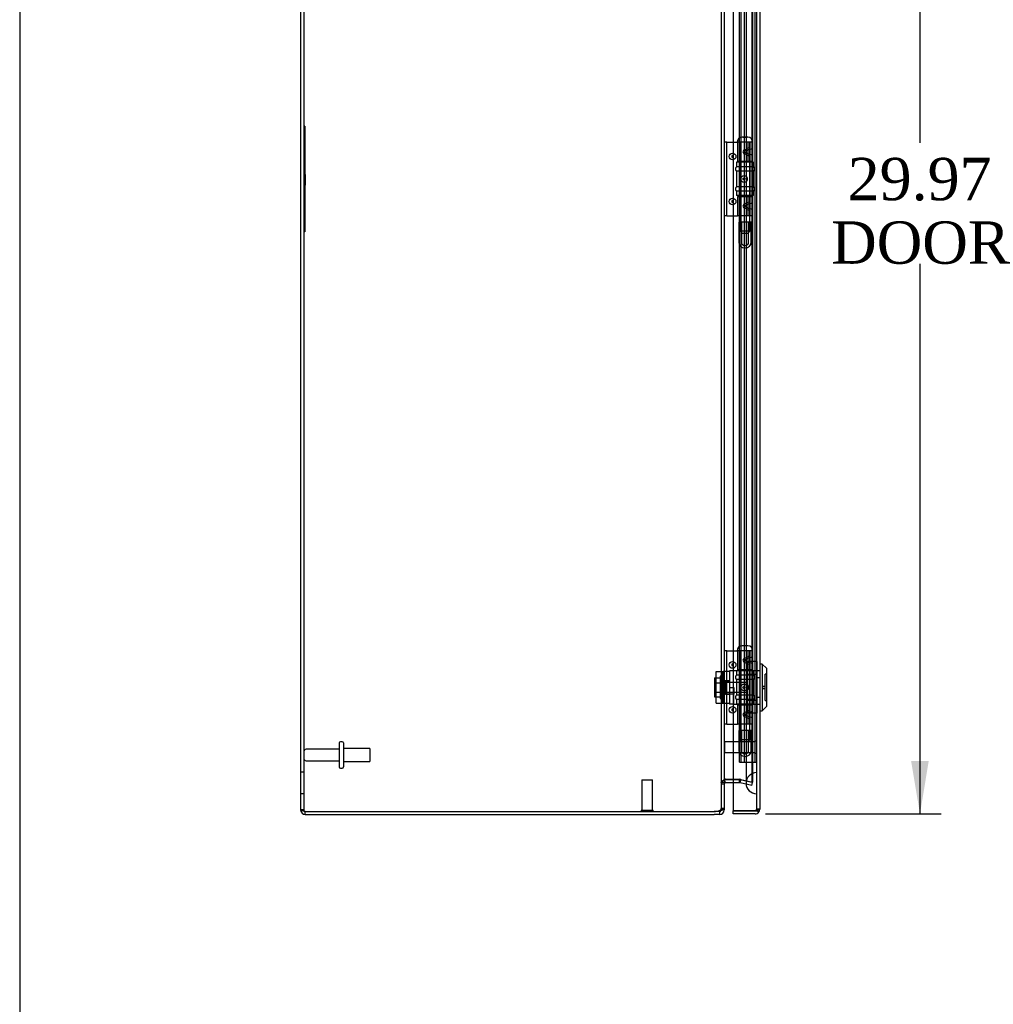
# Model space of a CAD drawing. Header units: inches. Extents: x 1 to 240, y -1 to 159.
# Tile 2 of 10: x 1 to 24, y 66 to 89. Entities that reach past the tile are written whole.
import ezdxf
from ezdxf.enums import TextEntityAlignment as Align
from ezdxf.lldxf.tags import DXFTag

# ---------------------------------------------------------------- set-up
doc = ezdxf.new("R2010")
doc.units = ezdxf.units.IN
doc.header["$MEASUREMENT"] = 0
for name, color, linetype in [('CAP02342', 7, 'Continuous'), ('COM52809', 7, 'Continuous'), ('COM53844', 7, 'Continuous'), ('COM54638', 7, 'Continuous'), ('COM70219', 7, 'Continuous'), ('Default', 7, 'Continuous'), ('HNG14573-1', 7, 'Continuous'), ('HNG14573-2', 7, 'Continuous'), ('LOK10000', 7, 'Continuous'), ('LOK10000CAM', 7, 'Continuous'), ('LOK10000NUT', 7, 'Continuous'), ('LOK10000SC', 7, 'Continuous'), ('PIN17645', 7, 'Continuous'), ('QLB20254', 7, 'Continuous'), ('STD21878', 7, 'Continuous'), ('STD26098', 7, 'Continuous')]:
    doc.layers.add(name, color=color, linetype=linetype)
doc.styles.add('SEACAD_Times_New_Roman', font='times.ttf')
tags = doc.linetypes.add('HIDDEN2', pattern=[0.1875, 0.125, -0.0625]).pattern_tags.tags
tags[6:7] = [DXFTag(74, 4), DXFTag(75, 0), DXFTag(340, '0'), DXFTag(46, 0.0), DXFTag(50, 0.0), DXFTag(44, 0.0), DXFTag(45, 0.0)]
tags[4:5] = [DXFTag(74, 4), DXFTag(75, 0), DXFTag(340, '0'), DXFTag(46, 0.0), DXFTag(50, 0.0), DXFTag(44, 0.0), DXFTag(45, 0.0)]
doc.dimstyles.new('HAMMOND_(STH_-_240x160)', dxfattribs={"dimtxt": 1, "dimasz": 1.25, "dimexe": 0.5, "dimexo": 0.5, "dimgap": 0.25, "dimtad": 0, "dimtih": 1, "dimtoh": 1, "dimzin": 0, "dimdsep": 46, "dimtxsty": 'SEACAD_Times_New_Roman', "dimblk1": '_SE_FILLED', "dimblk2": '_SE_FILLED', "dimsah": 1, "dimcen": 0.5, "dimadec": 0, "dimazin": 0, "dimtfac": 0.8, "dimtofl": 0, "dimtmove": 0, "dimatfit": 3, "dimfxl": 1, "dimtolj": 1, "dimtzin": 0, "dimarcsym": 0})

# ---------------------------------------------------------------- blocks, each defined once
blk = doc.blocks.new('SE2')
at = {"layer": 'CAP02342', "color": 7, "linetype": 'HIDDEN2'}
for p, q in [((18.229, 84.71), (17.937, 84.71)), ((17.937, 84.71), (17.937, 84.237)), ((17.997, 84.71), (17.997, 84.237)), ((18.169, 84.237), (18.169, 84.71)), ((18.229, 84.237), (18.229, 84.71)), ((18.076, 84.158), (18.09, 84.158)), ((18.076, 84.098), (18.09, 84.098)), ((18.229, 72.71), (17.937, 72.71)), ((17.937, 72.71), (17.937, 72.237)), ((17.997, 72.71), (17.997, 72.237)), ((18.169, 72.237), (18.169, 72.71)), ((18.229, 72.237), (18.229, 72.71)), ((18.076, 72.158), (18.09, 72.158)), ((18.076, 72.098), (18.09, 72.098))]:
    blk.add_line(p, q, dxfattribs=at)
for centre, radius, start, end in [((18.076, 84.237), 0.139, 180, 270), ((18.076, 84.237), 0.079, 180, 270), ((18.076, 84.237), 0.079, 270, 275.0835), ((18.09, 84.237), 0.079, 264.9165, 270), ((18.09, 84.237), 0.079, 270, 0), ((18.09, 84.237), 0.139, 270, 0), ((18.076, 84.237), 0.139, 270, 272.8866), ((18.09, 84.237), 0.139, 267.1134, 270), ((18.076, 72.237), 0.139, 180, 270), ((18.076, 72.237), 0.079, 180, 270), ((18.076, 72.237), 0.079, 270, 275.0835), ((18.076, 72.237), 0.139, 270, 272.8866), ((18.09, 72.237), 0.079, 264.9165, 270), ((18.09, 72.237), 0.139, 267.1134, 270), ((18.09, 72.237), 0.079, 270, 0), ((18.09, 72.237), 0.139, 270, 0)]:
    blk.add_arc(centre, radius, start, end, dxfattribs=at)
at = {"layer": 'COM52809', "color": 7, "linetype": 'Continuous'}
for p, q in [((17.805, 100.639), (17.805, 70.814)), ((18.43, 100.603), (18.43, 70.85)), ((17.805, 70.742), (17.805, 70.814)), ((18.322, 70.814), (17.805, 70.814)), ((17.805, 70.814), (18.322, 70.814)), ((18.322, 70.742), (17.805, 70.742)), ((18.322, 70.814), (18.322, 70.814)), ((18.322, 70.814), (18.372, 70.814)), ((18.322, 70.814), (18.41, 70.814)), ((18.372, 70.814), (18.41, 70.787)), ((18.43, 70.85), (18.43, 70.849)), ((18.43, 70.849), (18.43, 70.849)), ((18.43, 70.849), (18.43, 70.849))]:
    blk.add_line(p, q, dxfattribs=at)
at = {"layer": 'COM52809', "color": 7, "linetype": 'HIDDEN2'}
for p, q in [((18.358, 100.603), (18.358, 70.85)), ((18.358, 74.122), (18.43, 74.122)), ((18.358, 73.958), (18.43, 73.958)), ((18.358, 73.496), (18.43, 73.496)), ((18.358, 73.331), (18.43, 73.331)), ((18.322, 70.814), (18.322, 70.814)), ((18.358, 70.85), (18.43, 70.85)), ((18.43, 70.849), (18.358, 70.849))]:
    blk.add_line(p, q, dxfattribs=at)
for start, end in [(270, 359.6975), (270, 359.6975), (359.6975, 0)]:
    blk.add_arc((18.322, 70.85), 0.036, start, end, dxfattribs=at)
at = {"layer": 'COM52809', "color": 7, "linetype": 'Continuous'}
for start, end in [(270, 324.4735), (324.4735, 359.7825), (359.8992, 0)]:
    blk.add_arc((18.322, 70.85), 0.108, start, end, dxfattribs=at)
at = {"layer": 'COM52809', "color": 7, "linetype": 'HIDDEN2'}
for points, knots in [([(18.372, 70.814), (18.375, 70.819), (18.376, 70.824), (18.379, 70.833), (18.379, 70.835), (18.38, 70.84), (18.38, 70.841), (18.381, 70.844), (18.382, 70.845), (18.384, 70.847), (18.386, 70.848), (18.39, 70.848), (18.392, 70.849), (18.398, 70.849), (18.402, 70.849), (18.414, 70.849), (18.422, 70.849), (18.43, 70.849)], [0, 0, 0, 0, 0.25, 0.25, 0.375, 0.375, 0.4375, 0.4375, 0.5, 0.5, 0.5625, 0.5625, 0.625, 0.625, 0.75, 0.75, 1, 1, 1, 1]), ([(18.43, 70.849), (18.424, 70.849), (18.418, 70.849), (18.412, 70.849), (18.406, 70.849), (18.4, 70.849), (18.393, 70.849), (18.392, 70.849), (18.39, 70.849), (18.389, 70.848), (18.387, 70.848), (18.386, 70.848), (18.384, 70.847), (18.384, 70.847), (18.383, 70.847), (18.383, 70.846), (18.382, 70.846), (18.382, 70.845), (18.381, 70.844), (18.38, 70.841), (18.38, 70.838), (18.379, 70.835), (18.378, 70.832), (18.378, 70.829), (18.377, 70.826), (18.376, 70.822), (18.374, 70.818), (18.372, 70.814)], [0, 0, 0, 0, 0.186705, 0.186705, 0.186705, 0.38114, 0.38114, 0.38114, 0.429837, 0.429837, 0.429837, 0.479528, 0.479528, 0.479528, 0.504062, 0.504062, 0.504062, 0.535578, 0.535578, 0.535578, 0.673413, 0.673413, 0.673413, 0.81014, 0.81014, 0.81014, 1, 1, 1, 1])]:
    blk.add_open_spline(points, degree=3, knots=knots, dxfattribs=at)
at = {"layer": 'COM52809', "color": 7, "linetype": 'Continuous'}
blk.add_open_spline([(18.41, 70.814), (18.416, 70.82), (18.421, 70.826), (18.428, 70.838), (18.43, 70.843), (18.43, 70.849)], degree=3, knots=[0, 0, 0, 0, 0.5, 0.5, 1, 1, 1, 1], dxfattribs=at)
at = {"layer": 'COM53844', "color": 7, "linetype": 'HIDDEN2'}
for p, q in [((17.951, 71.964), (17.951, 99.464)), ((17.989, 71.964), (17.989, 99.464)), ((18.069, 71.964), (18.069, 99.464)), ((18.32, 71.964), (18.32, 99.464)), ((17.951, 71.964), (18.032, 71.964)), ((18.032, 71.964), (18.277, 71.964)), ((18.277, 71.964), (18.358, 71.964))]:
    blk.add_line(p, q, dxfattribs=at)
at = {"layer": 'COM54638', "color": 7, "linetype": 'Continuous'}
for p, q in [((7.593, 100.618), (7.593, 70.834)), ((17.593, 100.585), (17.593, 70.868)), ((17.621, 71.475), (17.607, 71.534)), ((17.621, 71.56), (17.629, 71.56)), ((17.629, 71.56), (17.805, 71.56)), ((17.805, 71.548), (17.629, 71.548)), ((17.805, 71.476), (17.629, 71.476)), ((7.701, 70.798), (17.356, 70.798)), ((7.701, 70.798), (17.356, 70.798)), ((7.701, 70.726), (7.701, 70.798)), ((7.701, 70.726), (17.356, 70.726)), ((17.485, 70.798), (17.356, 70.798)), ((17.485, 70.726), (17.356, 70.726)), ((17.485, 70.726), (17.485, 70.798)), ((17.593, 70.834), (17.541, 70.834)), ((17.593, 70.868), (17.593, 70.834))]:
    blk.add_line(p, q, dxfattribs=at)
at = {"layer": 'COM54638', "color": 7, "linetype": 'HIDDEN2'}
for p, q in [((7.665, 100.618), (7.665, 70.834)), ((17.521, 100.585), (17.521, 70.868)), ((18.247, 99.962), (18.247, 71.49)), ((18.263, 99.962), (18.263, 71.49)), ((7.665, 71.726), (7.593, 71.726)), ((17.593, 71.483), (17.521, 71.483)), ((17.593, 71.44), (17.521, 71.44)), ((17.621, 71.56), (17.605, 71.56)), ((17.607, 71.534), (17.605, 71.545)), ((17.805, 71.56), (17.951, 71.56)), ((17.951, 71.548), (17.805, 71.548)), ((17.951, 71.476), (17.805, 71.476)), ((17.951, 71.56), (17.958, 71.558)), ((17.958, 71.548), (17.951, 71.548)), ((17.951, 71.476), (17.951, 71.548)), ((17.958, 71.476), (17.951, 71.476)), ((17.983, 71.556), (17.958, 71.558)), ((17.958, 71.558), (17.983, 71.556)), ((17.958, 71.558), (17.966, 71.556)), ((17.958, 71.476), (17.958, 71.548)), ((17.983, 71.545), (17.958, 71.548)), ((17.966, 71.475), (17.958, 71.476)), ((17.966, 71.556), (18.247, 71.49)), ((17.966, 71.556), (17.983, 71.556)), ((17.966, 71.475), (17.983, 71.545)), ((18.247, 71.41), (17.966, 71.475)), ((17.983, 71.556), (18.263, 71.49)), ((18.263, 71.481), (17.983, 71.545)), ((18.247, 71.49), (18.263, 71.49)), ((18.247, 71.41), (18.263, 71.481)), ((7.593, 71.226), (7.665, 71.226)), ((7.665, 70.834), (7.593, 70.834)), ((17.521, 70.868), (17.521, 70.834)), ((17.593, 70.868), (17.521, 70.868)), ((17.541, 70.834), (17.521, 70.834))]:
    blk.add_line(p, q, dxfattribs=at)
for centre, radius, start, end in [((17.629, 71.44), 0.108, 102.7679, 180), ((17.629, 71.44), 0.108, 97.9391, 102.7679), ((7.701, 70.834), 0.036, 180, 245.9775)]:
    blk.add_arc(centre, radius, start, end, dxfattribs=at)
at = {"layer": 'COM54638', "color": 7, "linetype": 'Continuous'}
for centre, radius, start, end in [((17.734, 71.475), 0.142, 143.1558, 176.7199), ((17.629, 71.44), 0.036, 102.7679, 180), ((17.629, 71.44), 0.108, 90, 97.9391), ((17.629, 71.44), 0.036, 90, 102.7679), ((7.701, 70.834), 0.108, 180, 270), ((7.701, 70.834), 0.036, 245.9775, 270), ((17.356, 71.181), 0.382, 270, 289.6817), ((17.485, 70.834), 0.036, 270, 0), ((17.485, 70.834), 0.108, 270, 0)]:
    blk.add_arc(centre, radius, start, end, dxfattribs=at)
at = {"layer": 'COM54638', "color": 7, "linetype": 'HIDDEN2'}
for points, knots in [([(17.521, 71.483), (17.521, 71.489), (17.523, 71.496), (17.531, 71.508), (17.537, 71.515), (17.552, 71.528), (17.561, 71.534), (17.582, 71.547), (17.593, 71.553), (17.605, 71.56)], [0, 0, 0, 0, 0.25, 0.25, 0.5, 0.5, 0.75, 0.75, 1, 1, 1, 1]), ([(7.701, 70.798), (7.691, 70.804), (7.682, 70.81), (7.669, 70.822), (7.665, 70.828), (7.665, 70.834)], [0, 0, 0, 0, 0.5, 0.5, 1, 1, 1, 1]), ([(17.485, 70.821), (17.49, 70.823), (17.495, 70.827), (17.504, 70.833), (17.508, 70.837), (17.514, 70.845), (17.517, 70.849), (17.52, 70.858), (17.521, 70.863), (17.521, 70.868)], [0, 0, 0, 0, 0.25, 0.25, 0.5, 0.5, 0.75, 0.75, 1, 1, 1, 1])]:
    blk.add_open_spline(points, degree=3, knots=knots, dxfattribs=at)
at = {"layer": 'COM54638', "color": 7, "linetype": 'Continuous'}
for points, knots in [([(7.701, 70.798), (7.687, 70.801), (7.672, 70.804), (7.646, 70.81), (7.634, 70.813), (7.614, 70.819), (7.606, 70.822), (7.595, 70.828), (7.593, 70.831), (7.593, 70.834)], [0, 0, 0, 0, 0.25, 0.25, 0.5, 0.5, 0.75, 0.75, 1, 1, 1, 1]), ([(17.485, 70.821), (17.487, 70.821), (17.491, 70.822), (17.497, 70.823), (17.504, 70.824), (17.51, 70.826), (17.516, 70.827), (17.522, 70.829), (17.528, 70.83), (17.534, 70.832), (17.539, 70.833), (17.544, 70.835), (17.549, 70.836), (17.554, 70.838), (17.559, 70.839), (17.567, 70.842), (17.577, 70.847), (17.584, 70.852), (17.589, 70.857), (17.591, 70.86), (17.592, 70.864), (17.593, 70.866), (17.593, 70.868)], [0, 0, 0, 0, 0.037191, 0.074292, 0.1113, 0.148214, 0.185032, 0.22175, 0.258368, 0.294882, 0.331291, 0.367592, 0.403784, 0.439864, 0.475831, 0.511682, 0.636051, 0.758907, 0.819804, 0.880292, 0.94036, 1, 1, 1, 1])]:
    blk.add_open_spline(points, degree=3, knots=knots, dxfattribs=at)
at = {"layer": 'COM70219', "color": 7, "linetype": 'HIDDEN2'}
for p, q in [((18.108, 99.737), (18.108, 71.715)), ((18.354, 99.737), (18.354, 71.715)), ((18.356, 99.737), (18.356, 71.715)), ((18.357, 99.737), (18.357, 71.715)), ((18.108, 71.715), (18.108, 71.465)), ((18.354, 71.715), (18.354, 71.465)), ((18.356, 71.714), (18.354, 71.465)), ((18.356, 71.715), (18.356, 71.216)), ((18.357, 71.714), (18.356, 71.714)), ((18.357, 71.715), (18.357, 71.216)), ((18.354, 71.465), (18.356, 71.216)), ((18.356, 71.216), (18.357, 71.216))]:
    blk.add_line(p, q, dxfattribs=at)
blk.add_arc((18.358, 71.465), 0.25, 90, 270, dxfattribs=at)
at = {"layer": 'HNG14573-1', "color": 7, "linetype": 'Continuous'}
for p, q in [((17.65, 86.592), (17.593, 86.592)), ((17.65, 84.86), (17.65, 86.592)), ((17.65, 86.592), (17.671, 86.592)), ((17.671, 86.592), (17.805, 86.592)), ((17.65, 84.86), (17.593, 84.86)), ((17.65, 84.86), (17.671, 84.86)), ((17.671, 84.86), (17.805, 84.86)), ((17.65, 74.592), (17.593, 74.592)), ((17.65, 72.86), (17.65, 74.592)), ((17.65, 74.592), (17.671, 74.592)), ((17.671, 74.592), (17.805, 74.592)), ((17.65, 72.86), (17.593, 72.86)), ((17.65, 72.86), (17.671, 72.86)), ((17.671, 72.86), (17.805, 72.86))]:
    blk.add_line(p, q, dxfattribs=at)
at = {"layer": 'HNG14573-1', "color": 7, "linetype": 'HIDDEN2'}
for p, q in [((17.805, 86.592), (17.895, 86.592)), ((17.905, 86.592), (17.905, 86.139)), ((17.962, 86.592), (17.962, 86.139)), ((18.159, 86.139), (18.159, 86.592)), ((18.204, 86.139), (18.204, 86.592)), ((18.261, 86.139), (18.261, 86.592)), ((18.144, 86.405), (18.069, 86.372)), ((18.069, 86.363), (18.144, 86.329)), ((18.075, 86.418), (18.132, 86.444)), ((18.075, 86.316), (18.132, 86.291)), ((18.261, 86.139), (17.905, 86.139)), ((18.204, 85.314), (18.204, 86.139)), ((18.261, 85.314), (18.261, 86.139)), ((17.905, 85.314), (18.261, 85.314)), ((17.905, 85.314), (17.905, 84.86)), ((17.962, 85.314), (17.962, 84.86)), ((18.159, 84.86), (18.159, 85.314)), ((18.204, 84.86), (18.204, 85.314)), ((18.261, 84.86), (18.261, 85.314)), ((18.144, 85.123), (18.069, 85.09)), ((18.069, 85.081), (18.144, 85.047)), ((18.132, 85.162), (18.075, 85.136)), ((17.805, 84.86), (17.905, 84.86)), ((18.261, 84.86), (17.905, 84.86)), ((18.132, 85.009), (18.075, 85.034)), ((17.805, 74.592), (17.895, 74.592)), ((17.905, 74.592), (17.905, 74.139)), ((17.962, 74.592), (17.962, 74.139)), ((18.144, 74.405), (18.069, 74.372)), ((18.075, 74.418), (18.132, 74.444)), ((18.159, 74.139), (18.159, 74.592)), ((18.204, 74.139), (18.204, 74.592)), ((18.261, 74.139), (18.261, 74.592)), ((18.261, 74.139), (17.905, 74.139)), ((18.069, 74.363), (18.144, 74.329)), ((18.075, 74.316), (18.132, 74.291)), ((18.204, 73.314), (18.204, 74.139)), ((18.261, 73.314), (18.261, 74.139)), ((17.905, 73.314), (18.261, 73.314)), ((17.905, 73.314), (17.905, 72.86)), ((17.962, 73.314), (17.962, 72.86)), ((18.159, 72.86), (18.159, 73.314)), ((18.204, 72.86), (18.204, 73.314)), ((18.261, 72.86), (18.261, 73.314)), ((18.144, 73.123), (18.069, 73.09)), ((18.069, 73.081), (18.144, 73.047)), ((18.132, 73.162), (18.075, 73.136)), ((18.132, 73.009), (18.075, 73.034)), ((17.805, 72.86), (17.905, 72.86)), ((18.261, 72.86), (17.905, 72.86))]:
    blk.add_line(p, q, dxfattribs=at)
for centre in [(17.79, 86.257), (17.79, 85.195), (17.79, 74.257), (17.79, 73.195)]:
    blk.add_circle(centre, 0.079, dxfattribs=at)
at = {"layer": 'HNG14573-1', "color": 7, "linetype": 'Continuous'}
for centre in [(17.79, 86.257), (17.79, 85.195), (17.79, 74.257), (17.79, 73.195)]:
    blk.add_arc(centre, 0.022, 47.0141, 312.9859, dxfattribs=at)
at = {"layer": 'HNG14573-1', "color": 7, "linetype": 'HIDDEN2'}
for centre, start, end in [((17.79, 86.257), 0, 47.0141), ((17.79, 86.257), 312.9859, 0), ((17.79, 85.195), 0, 47.0141), ((17.79, 85.195), 312.9859, 0), ((17.79, 74.257), 0, 47.0141), ((17.79, 74.257), 312.9859, 0), ((17.79, 73.195), 0, 47.0141), ((17.79, 73.195), 312.9859, 0)]:
    blk.add_arc(centre, 0.022, start, end, dxfattribs=at)
for centre, major_axis, ratio, start_param, end_param in [((18.111, 86.393), (-0.0911, -0.0581), 0.323001, 2.93843, 4.282333), ((18.131, 86.367), (0.0978, 0), 0.638889, 2.181662, 4.101524), ((18.074, 86.367), (0.00861, 0), 0.638889, 2.181662, 4.101524), ((18.111, 86.342), (-0.0911, 0.0581), 0.323001, 2.000852, 3.344755), ((18.111, 86.323), (-0.147, -0.094), 0.323001, 2.93843, 4.282333), ((18.111, 86.411), (-0.147, 0.094), 0.323001, 2.000852, 3.344755), ((18.131, 85.085), (0.0978, 0), 0.638889, 2.181662, 4.101524), ((18.074, 85.085), (0.00861, 0), 0.638889, 2.181662, 4.101524), ((18.111, 85.111), (-0.0911, -0.0581), 0.323001, 2.93843, 4.282333), ((18.111, 85.041), (-0.147, -0.094), 0.323001, 2.93843, 4.282333), ((18.111, 85.06), (-0.0911, 0.0581), 0.323001, 2.000852, 3.344755), ((18.111, 85.129), (-0.147, 0.094), 0.323001, 2.000852, 3.344755), ((18.131, 74.367), (0.0978, 0), 0.638889, 2.181662, 4.101524), ((18.074, 74.367), (0.00861, 0), 0.638889, 2.181662, 4.101524), ((18.111, 74.393), (-0.0911, -0.0581), 0.323001, 2.93843, 4.282333), ((18.111, 74.323), (-0.147, -0.094), 0.323001, 2.93843, 4.282333), ((18.111, 74.342), (-0.0911, 0.0581), 0.323001, 2.000852, 3.344755), ((18.111, 74.411), (-0.147, 0.094), 0.323001, 2.000852, 3.344755), ((18.131, 73.085), (0.0978, 0), 0.638889, 2.181662, 4.101524), ((18.074, 73.085), (0.00861, 0), 0.638889, 2.181662, 4.101524), ((18.111, 73.111), (-0.0911, -0.0581), 0.323001, 2.93843, 4.282333), ((18.111, 73.06), (-0.0911, 0.0581), 0.323001, 2.000852, 3.344755), ((18.111, 73.041), (-0.147, -0.094), 0.323001, 2.93843, 4.282333), ((18.111, 73.129), (-0.147, 0.094), 0.323001, 2.000852, 3.344755)]:
    blk.add_ellipse(centre, major_axis=major_axis, ratio=ratio, start_param=start_param, end_param=end_param, dxfattribs=at)
for centre, major_axis in [((18.06, 85.726), (0, -0.079)), ((18.056, 85.726), (0, 0.022)), ((18.06, 73.726), (0, -0.079)), ((18.056, 73.726), (0, 0.022))]:
    blk.add_ellipse(centre, major_axis=major_axis, ratio=0.97437, dxfattribs=at)
at = {"layer": 'HNG14573-2', "color": 7, "linetype": 'HIDDEN2'}
for p, q in [((18.282, 86.12), (17.884, 86.12)), ((17.884, 86.12), (17.884, 86.013)), ((18.282, 86.013), (17.884, 86.013)), ((17.963, 86.12), (17.963, 85.333)), ((18.203, 85.333), (18.203, 86.12)), ((18.282, 86.013), (18.282, 86.12)), ((17.855, 85.974), (17.855, 85.951)), ((18.282, 85.913), (17.884, 85.913)), ((17.884, 85.913), (17.884, 85.541)), ((18.282, 85.541), (18.282, 85.913)), ((18.31, 85.951), (18.31, 85.974)), ((18.282, 85.541), (17.884, 85.541)), ((17.855, 85.502), (17.855, 85.479)), ((18.282, 85.441), (17.884, 85.441)), ((17.884, 85.441), (17.884, 85.333)), ((18.282, 85.333), (17.884, 85.333)), ((18.282, 85.333), (18.282, 85.441)), ((18.31, 85.479), (18.31, 85.502)), ((17.855, 73.974), (17.855, 73.951)), ((18.282, 74.12), (17.884, 74.12)), ((17.884, 74.12), (17.884, 74.013)), ((18.282, 74.013), (17.884, 74.013)), ((18.282, 73.913), (17.884, 73.913)), ((17.884, 73.913), (17.884, 73.541)), ((17.963, 74.12), (17.963, 73.333)), ((18.203, 73.333), (18.203, 74.12)), ((18.282, 74.013), (18.282, 74.12)), ((18.282, 73.541), (18.282, 73.913)), ((18.31, 73.951), (18.31, 73.974)), ((17.855, 73.502), (17.855, 73.479)), ((18.282, 73.541), (17.884, 73.541)), ((18.282, 73.441), (17.884, 73.441)), ((17.884, 73.441), (17.884, 73.333)), ((18.282, 73.333), (18.282, 73.441)), ((18.31, 73.479), (18.31, 73.502)), ((18.282, 73.333), (17.884, 73.333))]:
    blk.add_line(p, q, dxfattribs=at)
for centre, start, end in [((17.895, 85.974), 106.7083, 180), ((18.27, 85.974), 0, 73.2917), ((17.895, 85.951), 180, 253.2917), ((18.27, 85.951), 286.7083, 0), ((17.895, 85.502), 106.7083, 180), ((18.27, 85.502), 0, 73.2917), ((17.895, 85.479), 180, 253.2917), ((18.27, 85.479), 286.7083, 0), ((17.895, 73.974), 106.7083, 180), ((17.895, 73.951), 180, 253.2917), ((18.27, 73.974), 0, 73.2917), ((18.27, 73.951), 286.7083, 0), ((17.895, 73.502), 106.7083, 180), ((17.895, 73.479), 180, 253.2917), ((18.27, 73.502), 0, 73.2917), ((18.27, 73.479), 286.7083, 0)]:
    blk.add_arc(centre, 0.04, start, end, dxfattribs=at)
at = {"layer": 'LOK10000', "color": 7, "linetype": 'Continuous'}
for p, q in [((18.49, 74.277), (18.43, 74.277)), ((18.49, 74.277), (18.49, 73.177)), ((18.59, 74.177), (18.49, 74.277)), ((18.59, 74.177), (18.59, 73.277)), ((18.49, 73.177), (18.59, 73.277)), ((18.43, 73.177), (18.49, 73.177))]:
    blk.add_line(p, q, dxfattribs=at)
at = {"layer": 'LOK10000', "color": 7, "linetype": 'HIDDEN2'}
for p, q in [((17.72, 74.119), (17.72, 73.334)), ((18.36, 74.119), (17.72, 74.119)), ((18.36, 74.122), (18.43, 74.122)), ((18.36, 73.958), (18.43, 73.958)), ((18.56, 73.414), (18.56, 74.039)), ((18.59, 74.039), (18.56, 74.039)), ((17.62, 73.884), (17.72, 73.884)), ((17.62, 73.569), (17.62, 73.884)), ((18.12, 73.843), (17.62, 73.843)), ((17.72, 73.727), (17.82, 73.727)), ((17.82, 73.727), (17.82, 73.569)), ((18.12, 73.843), (18.12, 73.611)), ((18.189, 73.727), (18.12, 73.843)), ((18.12, 73.611), (18.189, 73.727)), ((18.5, 73.757), (18.56, 73.757)), ((18.5, 73.697), (18.5, 73.757)), ((18.5, 73.697), (18.56, 73.697)), ((17.62, 73.611), (18.12, 73.611)), ((17.62, 73.569), (17.72, 73.569)), ((17.82, 73.569), (17.72, 73.569)), ((17.82, 73.334), (17.82, 73.569)), ((18.36, 73.496), (18.43, 73.496)), ((17.82, 73.334), (17.72, 73.334)), ((17.82, 73.334), (18.36, 73.334)), ((18.36, 73.331), (18.43, 73.331)), ((18.56, 73.414), (18.59, 73.414))]:
    blk.add_line(p, q, dxfattribs=at)
at = {"layer": 'LOK10000CAM', "color": 7, "linetype": 'HIDDEN2'}
for p, q in [((17.405, 74.102), (17.57, 74.102)), ((17.405, 73.352), (17.405, 74.102)), ((17.555, 73.352), (17.555, 74.102)), ((17.57, 74.029), (17.57, 74.102)), ((17.72, 74.102), (17.57, 74.102)), ((17.57, 73.424), (17.57, 74.029)), ((17.72, 73.884), (17.57, 73.884)), ((17.72, 73.569), (17.57, 73.569)), ((17.405, 73.352), (17.57, 73.352)), ((17.57, 73.352), (17.57, 73.424)), ((17.57, 73.352), (17.72, 73.352))]:
    blk.add_line(p, q, dxfattribs=at)
at = {"layer": 'LOK10000NUT', "color": 7, "linetype": 'HIDDEN2'}
for p, q in [((18.145, 74.339), (18.145, 74.033)), ((18.36, 74.339), (18.145, 74.339)), ((18.36, 74.339), (18.36, 74.033)), ((18.36, 74.119), (18.145, 74.119)), ((18.145, 74.033), (18.145, 73.421)), ((18.36, 74.033), (18.145, 74.033)), ((18.36, 74.033), (18.36, 73.421)), ((18.145, 73.421), (18.145, 73.115)), ((18.36, 73.421), (18.145, 73.421)), ((18.145, 73.334), (18.36, 73.334)), ((18.36, 73.421), (18.36, 73.115)), ((18.36, 73.115), (18.145, 73.115))]:
    blk.add_line(p, q, dxfattribs=at)
at = {"layer": 'LOK10000SC', "color": 7, "linetype": 'HIDDEN2'}
for p, q in [((17.363, 73.949), (17.5, 73.949)), ((17.363, 73.949), (17.363, 73.838)), ((17.5, 73.989), (17.5, 73.464)), ((17.57, 73.989), (17.5, 73.989)), ((17.363, 73.838), (17.5, 73.838)), ((17.363, 73.838), (17.363, 73.615)), ((17.945, 73.843), (17.57, 73.843)), ((17.945, 73.843), (17.945, 73.611)), ((17.363, 73.615), (17.5, 73.615)), ((17.363, 73.615), (17.363, 73.504)), ((17.363, 73.504), (17.5, 73.504)), ((17.5, 73.464), (17.57, 73.464)), ((17.57, 73.611), (17.945, 73.611))]:
    blk.add_line(p, q, dxfattribs=at)
at = {"layer": 'PIN17645', "color": 7, "linetype": 'HIDDEN2'}
for p, q in [((18.152, 86.711), (18.013, 86.711)), ((18.133, 86.709), (18.033, 86.709)), ((18.271, 86.592), (17.895, 86.592)), ((17.97, 86.592), (17.97, 84.492)), ((18.196, 84.492), (18.196, 86.592)), ((18.196, 84.492), (17.97, 84.492)), ((17.97, 84.492), (18.02, 84.442)), ((18.146, 84.442), (18.02, 84.442)), ((18.146, 84.442), (18.196, 84.492)), ((18.152, 74.711), (18.013, 74.711)), ((18.133, 74.709), (18.033, 74.709)), ((18.271, 74.592), (17.895, 74.592)), ((17.97, 74.592), (17.97, 72.492)), ((18.196, 72.492), (18.196, 74.592)), ((18.196, 72.492), (17.97, 72.492)), ((17.97, 72.492), (18.02, 72.442)), ((18.146, 72.442), (18.02, 72.442)), ((18.146, 72.442), (18.196, 72.492))]:
    blk.add_line(p, q, dxfattribs=at)
for centre, start, end in [((18.013, 86.592), 90, 180), ((18.013, 86.592), 80.5843, 90), ((18.152, 86.592), 90, 99.4157), ((18.152, 86.592), 0, 90), ((18.013, 74.592), 90, 180), ((18.013, 74.592), 80.5843, 90), ((18.152, 74.592), 90, 99.4157), ((18.152, 74.592), 0, 90)]:
    blk.add_arc(centre, 0.119, start, end, dxfattribs=at)
at = {"layer": 'QLB20254', "color": 7, "linetype": 'HIDDEN2'}
for p, q in [((7.695, 86.976), (7.665, 86.976)), ((7.695, 86.976), (7.695, 86.601)), ((7.695, 86.601), (7.695, 84.851)), ((7.706, 85.833), (7.693, 85.833)), ((7.706, 85.83), (7.693, 85.83)), ((7.706, 85.808), (7.693, 85.808)), ((7.706, 85.753), (7.693, 85.753)), ((7.705, 85.83), (7.695, 85.83)), ((7.705, 85.83), (7.695, 85.83)), ((7.705, 85.826), (7.695, 85.826)), ((7.705, 85.802), (7.695, 85.802)), ((7.705, 85.799), (7.695, 85.799)), ((7.705, 85.784), (7.695, 85.784)), ((7.705, 85.764), (7.695, 85.764)), ((7.705, 85.761), (7.695, 85.761)), ((7.705, 85.598), (7.705, 85.833)), ((7.706, 85.728), (7.693, 85.728)), ((7.693, 85.623), (7.706, 85.623)), ((7.693, 85.62), (7.706, 85.62)), ((7.693, 85.602), (7.695, 85.602)), ((7.693, 85.598), (7.706, 85.598)), ((7.705, 85.738), (7.695, 85.738)), ((7.705, 85.734), (7.695, 85.734)), ((7.705, 85.723), (7.695, 85.723)), ((7.705, 85.709), (7.695, 85.709)), ((7.705, 85.707), (7.695, 85.707)), ((7.705, 85.706), (7.695, 85.706)), ((7.705, 85.682), (7.695, 85.682)), ((7.705, 85.665), (7.695, 85.665)), ((7.705, 85.663), (7.695, 85.663)), ((7.705, 85.661), (7.695, 85.661)), ((7.705, 85.656), (7.695, 85.656)), ((7.705, 85.643), (7.695, 85.643)), ((7.705, 85.629), (7.695, 85.629)), ((7.705, 85.629), (7.695, 85.629)), ((7.705, 85.626), (7.695, 85.626)), ((7.705, 85.612), (7.695, 85.612)), ((7.705, 85.605), (7.695, 85.605)), ((7.705, 85.602), (7.695, 85.602)), ((7.705, 85.598), (7.695, 85.598)), ((7.705, 85.583), (7.695, 85.583)), ((7.705, 85.583), (7.705, 85.612)), ((7.705, 85.602), (7.706, 85.602)), ((7.695, 84.851), (7.695, 84.476)), ((7.695, 84.476), (7.665, 84.476))]:
    blk.add_line(p, q, dxfattribs=at)
at = {"layer": 'STD21878', "color": 7, "linetype": 'HIDDEN2'}
for p, q in [((17.608, 72.189), (17.608, 72.439)), ((18.326, 72.439), (17.608, 72.439)), ((18.326, 72.173), (18.326, 72.454)), ((18.358, 72.454), (18.326, 72.454)), ((17.608, 72.189), (18.326, 72.189)), ((18.326, 72.173), (18.358, 72.173)), ((15.646, 71.548), (15.896, 71.548)), ((15.646, 71.548), (15.646, 70.829)), ((15.896, 70.829), (15.896, 71.548)), ((15.63, 70.829), (15.911, 70.829)), ((15.63, 70.829), (15.63, 70.798)), ((15.911, 70.798), (15.911, 70.829))]:
    blk.add_line(p, q, dxfattribs=at)
at = {"layer": 'STD21878', "color": 7, "linetype": 'Continuous'}
for p, q in [((15.63, 70.798), (15.63, 70.798)), ((15.911, 70.798), (15.911, 70.798))]:
    blk.add_line(p, q, dxfattribs=at)
at = {"layer": 'STD26098', "color": 7, "linetype": 'HIDDEN2'}
for p, q in [((8.502, 72.415), (8.502, 71.85)), ((8.572, 72.445), (8.532, 72.445)), ((8.602, 72.415), (8.602, 71.85)), ((9.227, 72.288), (8.602, 72.288)), ((9.227, 72.288), (9.227, 71.976)), ((8.502, 72.267), (7.725, 72.267)), ((7.725, 71.997), (8.502, 71.997)), ((8.532, 71.82), (8.572, 71.82)), ((8.602, 71.976), (9.227, 71.976))]:
    blk.add_line(p, q, dxfattribs=at)
for centre, radius, start, end in [((8.532, 72.415), 0.03, 90, 180), ((8.572, 72.415), 0.03, 0, 90), ((7.725, 72.207), 0.06, 90, 180), ((7.725, 72.057), 0.06, 180, 270), ((8.532, 71.85), 0.03, 180, 270), ((8.572, 71.85), 0.03, 270, 0)]:
    blk.add_arc(centre, radius, start, end, dxfattribs=at)
blk = doc.blocks.new('DMBLK233')
at = {"layer": 'Default', "linetype": 'Continuous'}
for points in [[(22.421, 99.461), (22.213, 100.711), (22.004, 99.461)], [(22.421, 71.992), (22.004, 71.992), (22.213, 70.742)]]:
    blk.add_hatch(color=7, dxfattribs=at).paths.add_polyline_path(points)
at = {"layer": 'Default', "color": 7, "linetype": 'Continuous'}
for p, q in [((18.563, 100.711), (22.713, 100.711)), ((22.213, 100.711), (22.213, 86.576)), ((22.213, 83.726), (22.213, 70.742)), ((18.563, 70.742), (22.713, 70.742))]:
    blk.add_line(p, q, dxfattribs=at)
at = {"layer": 'Default', "color": 7, "linetype": 'Continuous', "style": 'SEACAD_Times_New_Roman'}
for s, p in [('29.97', (20.506, 86.226)), ('DOOR', (20.115, 84.726))]:
    blk.add_text(s, height=1, dxfattribs=at).set_placement(p, align=Align.TOP_LEFT)
blk = doc.blocks.new('_SE_FILLED')
at = {"color": 0}
blk.add_line((0, 0), (-1, 0), dxfattribs=at)
blk.add_solid([(0, 0), (-1, -0.1665), (-1, 0.1665), (0, 0)], dxfattribs=at)
blk = doc.blocks.new('BORDER')
at = {"layer": 'Default', "color": 7, "linetype": 'Continuous'}
blk.add_line((-41.86, 27.86), (-41.86, 0), dxfattribs=at)

msp = doc.modelspace()

# ---------------------------------------------------------------- block references
at = {"layer": 'Default', "color": 7, "xscale": 5.7, "yscale": 5.7, "zscale": 5.7}
msp.add_blockref('BORDER', (239.562, 0.401), dxfattribs=at)
at = {"layer": 'Default'}
msp.add_blockref('SE2', (0, 0), dxfattribs=at)

# ---------------------------------------------------------------- dimensions: what is measured, and where the dimension line sits
at = {"layer": 'Default', "color": 7, "linetype": 'Continuous'}
dim = msp.add_linear_dim(base=(22.213, 100.711), p1=(18.063, 100.711), p2=(18.063, 70.742), angle=270, text='\\A1;<>\\PDOOR', dimstyle='HAMMOND_(STH_-_240x160)', dxfattribs=at)
dim.commit()
dim.dimension.update_dxf_attribs({"geometry": 'DMBLK233', "text_midpoint": (22.213, 85.726), "dimtype": 161})

doc.saveas('drawing.dxf')
